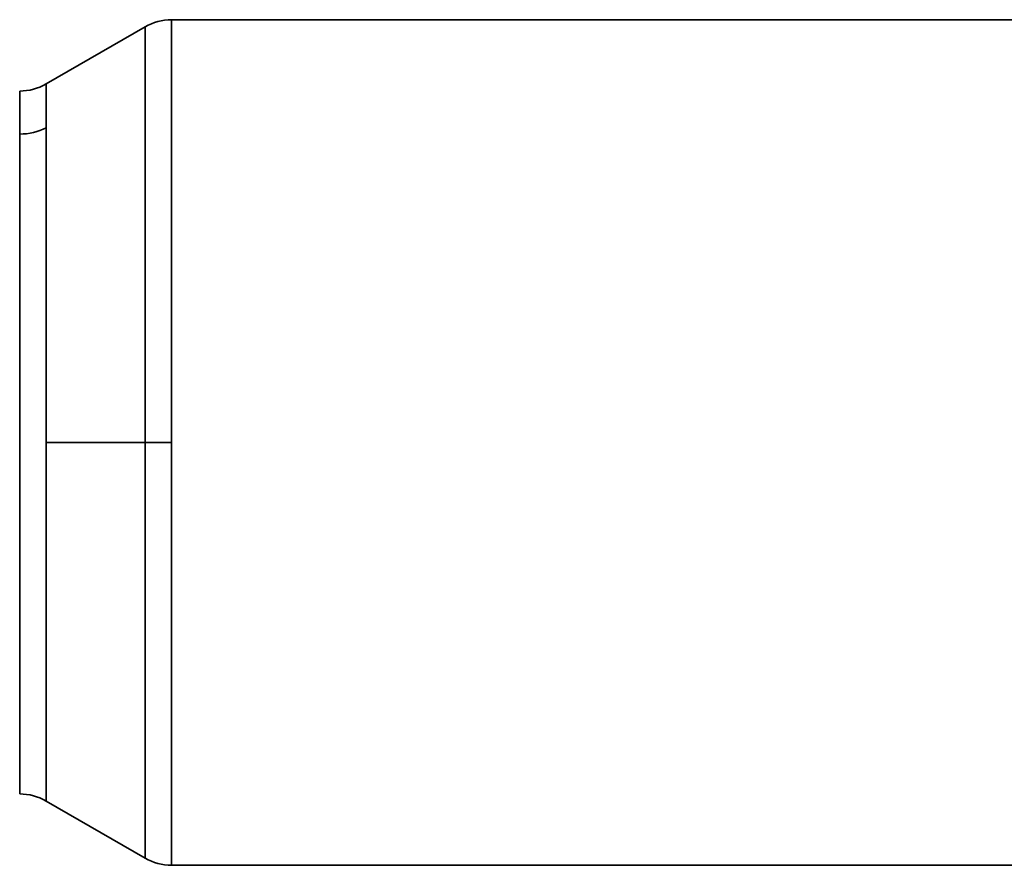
# Model space of a CAD drawing. Header units: inches. Extents: x 4301 to 6879, y 356 to 3146.
# Tile 8 of 16: x 6133 to 6506, y 1544 to 1864. Entities that reach past the tile are written whole.
import ezdxf

# ---------------------------------------------------------------- set-up
doc = ezdxf.new("R2010")
doc.units = ezdxf.units.IN
doc.header["$MEASUREMENT"] = 0

msp = doc.modelspace()

# ---------------------------------------------------------------- linework, layer by layer
at = {"color": 7, "lineweight": 35}
for p, q in [((6718.51, 1864.47), (6190.63, 1864.47)), ((6190.63, 1704.47), (6190.63, 1864.47)), ((6718.51, 1864.47), (6190.63, 1864.47)), ((6190.63, 1864.47), (6190.63, 1704.47)), ((6180.63, 1861.79), (6143.15, 1840.15)), ((6180.63, 1861.79), (6180.63, 1704.47)), ((6180.63, 1704.47), (6180.63, 1861.79)), ((6143.15, 1823.54), (6143.15, 1704.47)), ((6143.15, 1704.47), (6143.15, 1823.54)), ((6133.15, 1821.19), (6133.15, 1571.47)), ((6143.15, 1704.47), (6180.63, 1704.47)), ((6180.63, 1704.47), (6143.15, 1704.47)), ((6143.15, 1704.47), (6180.63, 1704.47)), ((6143.15, 1568.79), (6143.15, 1704.47)), ((6143.15, 1704.47), (6143.15, 1568.79)), ((6180.63, 1704.47), (6143.15, 1704.47)), ((6180.63, 1547.15), (6180.63, 1704.47)), ((6180.63, 1704.47), (6180.63, 1547.15)), ((6190.63, 1544.47), (6190.63, 1704.47)), ((6190.63, 1704.47), (6190.63, 1544.47)), ((6180.63, 1547.15), (6143.15, 1568.79)), ((6190.63, 1544.47), (6718.51, 1544.47)), ((6718.51, 1544.47), (6190.63, 1544.47))]:
    msp.add_line(p, q, dxfattribs=at)
at = {"color": 7, "lineweight": 35, "ltscale": 0.2}
msp.add_line((6133.15, 1829.47), (6133.15, 1837.47), dxfattribs=at)
at = {"color": 7, "lineweight": 35, "ltscale": 0.407037}
msp.add_line((6133.15, 1837.47), (6133.15, 1821.19), dxfattribs=at)
at = {"color": 7, "lineweight": 35, "ltscale": 0.415237}
for p, q in [((6143.15, 1840.15), (6143.15, 1823.54)), ((6143.15, 1823.54), (6143.15, 1840.15))]:
    msp.add_line(p, q, dxfattribs=at)
at = {"color": 7, "lineweight": 35, "ltscale": 0.25}
for p, q in [((6180.63, 1704.47), (6190.63, 1704.47)), ((6190.63, 1704.47), (6180.63, 1704.47))]:
    msp.add_line(p, q, dxfattribs=at)
at = {"color": 7, "lineweight": 35, "ltscale": 0.200001}
msp.add_line((6133.15, 1571.47), (6133.15, 1579.47), dxfattribs=at)
at = {"color": 7, "lineweight": 35}
for centre, start, end in [((6190.63, 1844.47), 90, 120), ((6133.15, 1857.47), 270.0002, 300), ((6133.15, 1551.47), 60, 89.9998), ((6190.63, 1564.47), 240, 270)]:
    msp.add_arc(centre, 20, start, end, dxfattribs=at)
msp.add_ellipse((6133.15, 1838.75), major_axis=(20.01, -0.01), ratio=0.877769, start_param=4.712941, end_param=5.23641, dxfattribs=at)
msp.add_ellipse((6133.15, 1838.75), major_axis=(20.01, -0.01), ratio=0.877769, start_param=4.712941, end_param=5.23641, dxfattribs=at)

doc.saveas('drawing.dxf')
